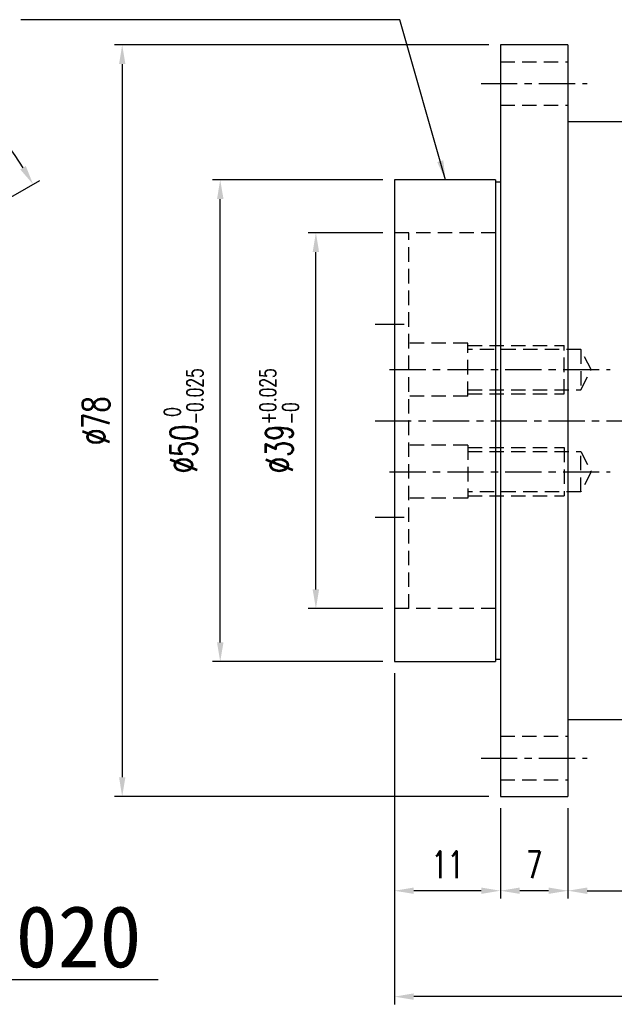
# Model space of a CAD drawing. Header units: millimetres. Extents: x -52 to 340, y -61 to 93.
# Tile 2 of 101: x 41 to 103, y -61 to 42. Entities that reach past the tile are written whole.
import ezdxf
from ezdxf.enums import TextEntityAlignment as Align

# ---------------------------------------------------------------- set-up
doc = ezdxf.new("R2010")
doc.units = ezdxf.units.MM
doc.linetypes.add('CENTER', pattern=[2, 1.25, -0.25, 0.25, -0.25])
doc.linetypes.add('DASHED', pattern=[0.75, 0.5, -0.25])
for name, color, linetype in [('CHA', 7, 'Continuous'), ('CL', 1, 'CENTER'), ('DIM', 4, 'Continuous'), ('HID', 2, 'DASHED'), ('OUT', 3, 'Continuous')]:
    doc.layers.add(name, color=color, linetype=linetype)
doc.styles.add('DIM-7', font='SIMPLEX.shx', dxfattribs={"width": 0.7, "bigfont": 'chineset.shx'})
doc.styles.add('T', font='kaiu.ttf')
doc.dimstyles.new('CNS', dxfattribs={"dimtxt": 3.5, "dimasz": 2.5, "dimexe": 1, "dimexo": 1.5, "dimgap": 0.09, "dimtad": 0, "dimdsep": 46, "dimtxsty": 'DIM-7', "dimcen": 0.09, "dimclrd": 1, "dimclre": 1, "dimclrt": 4, "dimadec": 0, "dimazin": 0, "dimtfac": 1, "dimtix": 1, "dimtmove": 2, "dimatfit": 3, "dimfxl": 1, "dimtvp": 0.971429, "dimtolj": 1, "dimarcsym": 0})

# ---------------------------------------------------------------- blocks, each defined once
blk = doc.blocks.new('*D0')
at = {"layer": 'DEFPOINTS', "color": 0}
for p in [(71.85, 19.5), (80, 19.5), (80, -19.5)]:
    blk.add_point(p, dxfattribs=at)
at = {"layer": 'DIM', "color": 0, "lineweight": -2}
for p, q in [((78.8, 19.5), (71.05, 19.5)), ((71.85, -17.5), (71.85, 17.5)), ((78.8, -19.5), (71.05, -19.5))]:
    blk.add_line(p, q, dxfattribs=at)
at = {"layer": 'DIM', "color": 0}
for points in [[(71.51, 17.5), (72.18, 17.5), (71.85, 19.5)], [(71.51, -17.5), (72.18, -17.5), (71.85, -19.5)]]:
    blk.add_solid(points, dxfattribs=at)
at = {"layer": 'DIM', "color": 0, "insert": (68.04, 0), "char_height": 2.8, "attachment_point": 5, "rotation": 90, "style": 'DIM-7'}
blk.add_mtext('\\A1;%%C39{\\H1.680000;\\S+0.025^ -0;}', dxfattribs=at)
blk = doc.blocks.new('*D1')
at = {"layer": 'DEFPOINTS', "color": 0}
for p in [(0, 41), (31.54, 37.59), (33.99, 19.62), (26.63, 15.38), (0, -41)]:
    blk.add_point(p, dxfattribs=at)
at = {"layer": 'DIM', "color": 0, "lineweight": -2}
for p, q in [((0, 42.2), (0, 49.87)), ((35.03, 20.23), (43.19, 24.93))]:
    blk.add_line(p, q, dxfattribs=at)
blk.add_arc((0, 0), 49.07, 32.3355, 87.6645, dxfattribs=at)
at = {"layer": 'DIM', "color": 0}
for points in [[(1.99, 48.69), (2.01, 49.36), (0, 49.07)], [(41.75, 26.42), (41.17, 26.07), (42.5, 24.53)]]:
    blk.add_solid(points, dxfattribs=at)
at = {"layer": 'DIM', "color": 0, "insert": (25.89, 44.85), "char_height": 2.8, "attachment_point": 5, "rotation": 330, "style": 'DIM-7'}
blk.add_mtext('\\A1;60°', dxfattribs=at)
blk = doc.blocks.new('*D3')
at = {"layer": 'DEFPOINTS', "color": 0}
for p in [(61.92, 25), (80, 25), (80, -25)]:
    blk.add_point(p, dxfattribs=at)
at = {"layer": 'DIM', "color": 0, "lineweight": -2}
for p, q in [((78.8, 25), (61.12, 25)), ((61.92, -23), (61.92, 23)), ((78.8, -25), (61.12, -25))]:
    blk.add_line(p, q, dxfattribs=at)
at = {"layer": 'DIM', "color": 0}
for points in [[(61.59, 23), (62.26, 23), (61.92, 25)], [(61.59, -23), (62.26, -23), (61.92, -25)]]:
    blk.add_solid(points, dxfattribs=at)
at = {"layer": 'DIM', "color": 0, "insert": (58.12, 0), "char_height": 2.8, "attachment_point": 5, "rotation": 90, "style": 'DIM-7'}
blk.add_mtext('\\A1;%%C50{\\H1.680000;\\S 0^ -0.025;}', dxfattribs=at)
blk = doc.blocks.new('*D4')
at = {"layer": 'DEFPOINTS', "color": 0}
for p in [(80, -25), (91, -39), (80, -48.77)]:
    blk.add_point(p, dxfattribs=at)
at = {"layer": 'DIM', "color": 0, "lineweight": -2}
for p, q in [((80, -26.2), (80, -49.57)), ((91, -40.2), (91, -49.57)), ((89, -48.77), (82, -48.77))]:
    blk.add_line(p, q, dxfattribs=at)
at = {"layer": 'DIM', "color": 0}
for points in [[(82, -48.44), (82, -49.1), (80, -48.77)], [(89, -48.44), (89, -49.1), (91, -48.77)]]:
    blk.add_solid(points, dxfattribs=at)
at = {"layer": 'DIM', "color": 0, "insert": (85.5, -46.05), "char_height": 2.8, "attachment_point": 5, "style": 'DIM-7'}
blk.add_mtext('\\A1;11', dxfattribs=at)
blk = doc.blocks.new('*D5')
at = {"layer": 'DEFPOINTS', "color": 0}
for p in [(91, -39), (98, -39), (91, -48.77)]:
    blk.add_point(p, dxfattribs=at)
at = {"layer": 'DIM', "color": 0, "lineweight": -2}
for p, q in [((91, -40.2), (91, -49.57)), ((98, -40.2), (98, -49.57)), ((96, -48.77), (93, -48.77))]:
    blk.add_line(p, q, dxfattribs=at)
at = {"layer": 'DIM', "color": 0}
for points in [[(93, -48.44), (93, -49.1), (91, -48.77)], [(96, -48.44), (96, -49.1), (98, -48.77)]]:
    blk.add_solid(points, dxfattribs=at)
at = {"layer": 'DIM', "color": 0, "insert": (94.5, -46.05), "char_height": 2.8, "attachment_point": 5, "style": 'DIM-7'}
blk.add_mtext('\\A1;7', dxfattribs=at)
blk = doc.blocks.new('*D6')
at = {"layer": 'DEFPOINTS', "color": 0}
for p in [(125.5, -31), (98, -39), (125.5, -48.77)]:
    blk.add_point(p, dxfattribs=at)
at = {"layer": 'DIM', "color": 0, "lineweight": -2}
for p, q in [((125.5, -32.2), (125.5, -49.57)), ((98, -40.2), (98, -49.57)), ((100, -48.77), (123.5, -48.77))]:
    blk.add_line(p, q, dxfattribs=at)
at = {"layer": 'DIM', "color": 0}
for points in [[(100, -48.44), (100, -49.1), (98, -48.77)], [(123.5, -48.44), (123.5, -49.1), (125.5, -48.77)]]:
    blk.add_solid(points, dxfattribs=at)
at = {"layer": 'DIM', "color": 0, "insert": (111.75, -46.05), "char_height": 2.8, "attachment_point": 5, "style": 'DIM-7'}
blk.add_mtext('\\A1;27.5', dxfattribs=at)
blk = doc.blocks.new('*D7')
at = {"layer": 'DEFPOINTS', "color": 0}
for p in [(133.5, -19.5), (80, -25), (80, -59.76)]:
    blk.add_point(p, dxfattribs=at)
at = {"layer": 'DIM', "color": 0, "lineweight": -2}
for p, q in [((133.5, -20.7), (133.5, -60.56)), ((80, -26.2), (80, -60.56)), ((131.5, -59.76), (82, -59.76))]:
    blk.add_line(p, q, dxfattribs=at)
at = {"layer": 'DIM', "color": 0}
for points in [[(82, -59.42), (82, -60.09), (80, -59.76)], [(131.5, -59.42), (131.5, -60.09), (133.5, -59.76)]]:
    blk.add_solid(points, dxfattribs=at)
at = {"layer": 'DIM', "color": 0, "insert": (106.75, -57.04), "char_height": 2.8, "attachment_point": 5, "style": 'DIM-7'}
blk.add_mtext('\\A1;53.5', dxfattribs=at)
blk = doc.blocks.new('*D11')
at = {"layer": 'DEFPOINTS', "color": 0}
for p in [(91, 39), (51.75, -39), (91, -39)]:
    blk.add_point(p, dxfattribs=at)
at = {"layer": 'DIM', "color": 0, "lineweight": -2}
for p, q in [((89.8, 39), (50.95, 39)), ((51.75, 37), (51.75, -37)), ((89.8, -39), (50.95, -39))]:
    blk.add_line(p, q, dxfattribs=at)
at = {"layer": 'DIM', "color": 0}
for points in [[(51.42, 37), (52.08, 37), (51.75, 39)], [(51.42, -37), (52.08, -37), (51.75, -39)]]:
    blk.add_solid(points, dxfattribs=at)
at = {"layer": 'DIM', "color": 0, "insert": (49.03, 0), "char_height": 2.8, "attachment_point": 5, "rotation": 90, "style": 'DIM-7'}
blk.add_mtext('\\A1;%%C78', dxfattribs=at)

msp = doc.modelspace()

# ---------------------------------------------------------------- linework, layer by layer
at = {"layer": 'CL', "color": 0, "ltscale": 3}
for p, q in [((89, 35), (100, 35)), ((79.5, 5.301), (102.398, 5.301)), ((78, 0), (138.408, 0)), ((79.5, -5.301), (102.398, -5.301)), ((89, -35), (100, -35))]:
    msp.add_line(p, q, dxfattribs=at)
at = {"layer": 'DIM', "color": 7}
msp.add_line((16.773, -57.966), (55.474, -57.966), dxfattribs=at)
at = {"layer": 'HID', "color": 0, "ltscale": 3}
for p, q in [((91, 37.25), (98, 37.25)), ((91, 32.75), (98, 32.75)), ((90.5, 19.5), (80, 19.5)), ((81.5, -19.5), (81.5, 19.5)), ((87.6, 8.051), (81.5, 8.051)), ((87.6, 2.551), (87.6, 8.051)), ((87.6, 7.806), (97.6, 7.806)), ((99.35, 7.397), (87.6, 7.397)), ((97.6, 2.797), (97.6, 7.806)), ((100.4, 5.297), (99.35, 7.397)), ((99.35, 7.397), (99.35, 3.197)), ((99.35, 3.197), (100.4, 5.297)), ((87.6, 3.197), (99.35, 3.197)), ((87.6, 2.551), (81.5, 2.551)), ((87.6, 2.797), (97.6, 2.797)), ((87.6, -2.551), (81.5, -2.551)), ((87.6, -2.551), (87.6, -8.051)), ((87.6, -2.797), (97.6, -2.797)), ((97.6, -2.797), (97.6, -7.806)), ((87.6, -3.197), (99.35, -3.197)), ((99.35, -3.197), (100.4, -5.297)), ((99.35, -7.397), (99.35, -3.197)), ((100.4, -5.297), (99.35, -7.397)), ((87.6, -8.051), (81.5, -8.051)), ((99.35, -7.397), (87.6, -7.397)), ((87.6, -7.806), (97.6, -7.806)), ((90.5, -19.5), (80, -19.5)), ((91, -32.75), (98, -32.75)), ((91, -37.25), (98, -37.25))]:
    msp.add_line(p, q, dxfattribs=at)
at = {"layer": 'HID', "color": 0, "ltscale": 2}
for p, q in [((80, 10), (81.5, 10)), ((80, -10), (81.5, -10))]:
    msp.add_line(p, q, dxfattribs=at)
at = {"layer": 'OUT', "color": 0}
for p, q in [((98, 39), (91, 39)), ((91, 39), (91, 0)), ((98, 39), (98, 0)), ((125.5, 31), (98, 31)), ((80, 25), (80, 0)), ((90.5, 25), (80, 25)), ((90.5, 25), (90.5, 0)), ((91, 24.75), (90.5, 24.75)), ((80, 0), (80, -25)), ((90.5, 0), (90.5, -25)), ((91, 0), (91, -39)), ((98, 0), (98, -39)), ((80, -25), (90.5, -25)), ((90.5, -24.75), (91, -24.75)), ((98, -31), (125.5, -31)), ((91, -39), (98, -39))]:
    msp.add_line(p, q, dxfattribs=at)
at = {"layer": 'OUT', "color": 7}
for p, q in [((78, 10), (80, 10)), ((78, -10), (80, -10))]:
    msp.add_line(p, q, dxfattribs=at)
at = {"layer": 'OUT', "color": 0}
msp.add_point((81.5, 0), dxfattribs=at)

# ---------------------------------------------------------------- texts
at = {"layer": 'CHA', "style": 'T'}
msp.add_text('RFBY2020', height=6.4, dxfattribs=at).set_placement((36.336, -53.568), align=Align.MIDDLE)

# ---------------------------------------------------------------- dimensions: what is measured, and where the dimension line sits
at = {"layer": 'DIM', "color": 0}
dim = msp.add_angular_dim_2l(base=(31.541, 37.589), line1=((0, -41), (0, 41)), line2=((26.63, 15.375), (33.991, 19.625)), dimstyle='CNS', override={"dimscale": 0.8, "dimclrd": 0, "dimclre": 0, "dimclrt": 0}, dxfattribs=at)
dim.commit()
dim.dimension.update_dxf_attribs({"geometry": '*D1', "text_midpoint": (25.895, 44.851)})
for base, p1, p2, override, picture, middle in [((51.749, -39), (91, 39), (91, -39), {"dimscale": 0.8, "dimclrd": 0, "dimclre": 0, "dimclrt": 0}, '*D11', (49.029, 0)), ((61.924, 25), (80, -25), (80, 25), {"dimscale": 0.8, "dimclrd": 0, "dimclre": 0, "dimclrt": 0, "dimtol": 1, "dimtm": 0.025, "dimtfac": 0.6, "dimtdec": 3}, '*D3', (58.116, 0)), ((71.846, 19.5), (80, -19.5), (80, 19.5), {"dimscale": 0.8, "dimse1": 0, "dimsd1": 0, "dimclrd": 0, "dimclre": 0, "dimclrt": 0, "dimtol": 1, "dimtp": 0.025, "dimtm": 1e-09, "dimtfac": 0.6, "dimtdec": 3, "dimfxlon": 0}, '*D0', (68.038, 0))]:
    dim = msp.add_linear_dim(base=base, p1=p1, p2=p2, angle=90, text='%%C<>', dimstyle='CNS', override=override, dxfattribs=at)
    dim.commit()
    dim.dimension.update_dxf_attribs({"geometry": picture, "text_midpoint": middle})
for base, p1, p2, picture, middle in [((80, -59.755), (133.5, -19.5), (80, -25), '*D7', (106.75, -57.035)), ((80, -48.77), (91, -39), (80, -25), '*D4', (85.5, -46.05)), ((125.5, -48.77), (98, -39), (125.5, -31), '*D6', (111.75, -46.05)), ((91, -48.77), (98, -39), (91, -39), '*D5', (94.5, -46.05))]:
    dim = msp.add_linear_dim(base=base, p1=p1, p2=p2, dimstyle='CNS', override={"dimscale": 0.8, "dimclrd": 0, "dimclre": 0, "dimclrt": 0}, dxfattribs=at)
    dim.commit()
    dim.dimension.update_dxf_attribs({"geometry": picture, "text_midpoint": middle})

# ---------------------------------------------------------------- leaders
at = {"layer": 'DIM', "color": 0, "annotation_type": 0, "has_hookline": 1, "hookline_direction": 1, "text_width": 37.275}
msp.add_leader([(85.3, 25), (80.569, 41.605), (78.569, 41.605)], dimstyle='CNS', override={"dimscale": 0.8, "dimgap": 0.09, "dimtad": 1, "dimclrd": 0, "dimclre": 4}, dxfattribs=at)

doc.saveas('drawing.dxf')
